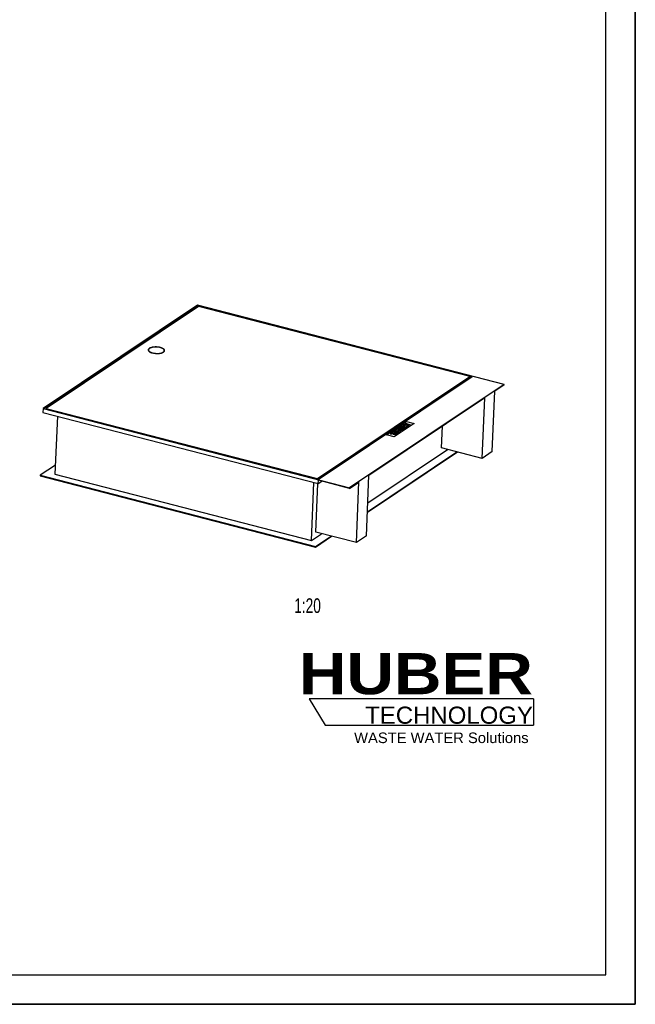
# Model space of a CAD drawing. Header units: millimetres. Extents: x 0 to 8400, y 0 to 5940.
# Tile 3 of 4: x 6300 to 8400, y 0 to 3359. Entities that reach past the tile are written whole.
import ezdxf

# ---------------------------------------------------------------- set-up
doc = ezdxf.new("R2010")
doc.units = ezdxf.units.MM
doc.header["$LTSCALE"] = 462
doc.layers.get('0').update_dxf_attribs({"linetype": 'CONTINUOUS'})
for name, color, linetype in [('_ACHSEN', 7, 'CONTINUOUS'), ('_KURVEN', 7, 'CONTINUOUS'), ('_ZEICHNUNGSELEM', 7, 'CONTINUOUS'), ('HUBER_Logo_BL2', 7, 'CONTINUOUS')]:
    doc.layers.add(name, color=color, linetype=linetype)
doc.styles.get("Standard").update_dxf_attribs({"font": 'txt', "width": 0.7})
doc.styles.add('TEXTSTYLE_2', font='ariblk.ttf')
doc.styles.add('TEXTSTYLE_3', font='arial.ttf')

# ---------------------------------------------------------------- blocks, each defined once
blk = doc.blocks.new('HUBER_LOGO_BL2', base_point=(7675, 1007.5))
at = {"layer": 'HUBER_Logo_BL2', "color": 5, "linetype": 'CONTINUOUS'}
for p, q in [((8052.9, 1042), (7287.9, 1042)), ((7287.9, 1042), (7341.9, 952)), ((8052.9, 1042), (8052.9, 952)), ((7341.9, 952), (8052.9, 952))]:
    blk.add_line(p, q, dxfattribs=at)
at = {"layer": 'HUBER_Logo_BL2', "color": 2, "linetype": 'CONTINUOUS', "attachment_point": 3, "line_spacing_factor": 0.78}
for s, insert, char_height, width, style in [('HUBER\\P\\fArial;\\H58.5;TECHNOLOGY ', (8050.7, 1198.2), 140.4, 775.343, 'TEXTSTYLE_2'), ('WASTE WATER Solutions', (8036, 927.2), 36, 594.067, 'TEXTSTYLE_3')]:
    blk.add_mtext(s, dxfattribs=dict(at, insert=insert, char_height=char_height, width=width, style=style))

msp = doc.modelspace()

# ---------------------------------------------------------------- linework, layer by layer
at = {"color": 7, "linetype": 'CONTINUOUS'}
for p, q in [((8400, 0), (8400, 5940)), ((6906.687, 2385.229), (6379.752, 2032.209)), ((7952.486, 2114.984), (6906.687, 2385.229)), ((6907.452, 2384.124), (6382.472, 2032.413)), ((6909.748, 2380.807), (6390.634, 2033.027)), ((6907.237, 2379.125), (6907.452, 2384.124)), ((7843.443, 2142.255), (6907.452, 2384.124)), ((7835.281, 2141.641), (6909.748, 2380.807)), ((6739.313, 2230.675), (6739.392, 2232.51)), ((6793.263, 2228.356), (6793.342, 2230.192)), ((7316.088, 1792.025), (7835.202, 2139.806)), ((7316.167, 1793.861), (7835.281, 2141.641)), ((7318.463, 1790.545), (7843.443, 2142.255)), ((7831.45, 2134.22), (7828.14, 2135.075)), ((7835.281, 2141.641), (7835.202, 2139.806)), ((7952.486, 2114.984), (7425.551, 1761.964)), ((7911.761, 1885.397), (7920.635, 2091.863)), ((7952.407, 2113.149), (7920.635, 2091.863)), ((7952.407, 2113.149), (7952.486, 2114.984)), ((7886.418, 2068.94), (7491.461, 1804.338)), ((7877.544, 1862.473), (7886.418, 2068.94)), ((6379.752, 2032.209), (6379.2, 2019.362)), ((6379.2, 2019.362), (7318.676, 1776.592)), ((6379.752, 2032.209), (7425.551, 1761.964)), ((6382.472, 2032.413), (7318.463, 1790.545)), ((6390.634, 2033.027), (6390.555, 2031.192)), ((6390.555, 2031.192), (7316.088, 1792.025)), ((6390.634, 2033.027), (7316.167, 1793.861)), ((6394.926, 2030.062), (6393.992, 2029.437)), ((6428.817, 2006.54), (6420.302, 1808.421)), ((7738.976, 1898.281), (7742.157, 1972.292)), ((7486.048, 1678.399), (7793.301, 1884.243)), ((7486.127, 1680.234), (7791.381, 1884.739)), ((7487.452, 1711.057), (7759.135, 1893.071)), ((7877.544, 1862.473), (7738.976, 1898.281)), ((7911.761, 1885.397), (7877.544, 1862.473)), ((6421.627, 1839.244), (6369.971, 1804.637)), ((6369.971, 1804.637), (6369.892, 1802.802)), ((6369.892, 1802.802), (7309.368, 1560.032)), ((6369.971, 1804.637), (7309.447, 1561.867)), ((6420.302, 1808.421), (7295.287, 1582.316)), ((7295.287, 1582.316), (7303.803, 1780.436)), ((7316.167, 1793.861), (7316.088, 1792.025)), ((7318.676, 1776.592), (7319.149, 1787.604)), ((7318.676, 1776.592), (7330.669, 1784.627)), ((7425.472, 1760.129), (7319.149, 1787.604)), ((7425.472, 1760.129), (7457.245, 1781.415)), ((7448.371, 1574.949), (7457.245, 1781.415)), ((7482.587, 1597.872), (7491.461, 1804.338)), ((7309.802, 1610.756), (7316.949, 1777.039)), ((7425.472, 1760.129), (7425.551, 1761.964)), ((7295.287, 1582.316), (7329.962, 1605.547)), ((7309.368, 1560.032), (7364.127, 1596.718)), ((7309.447, 1561.867), (7362.207, 1597.214)), ((7448.371, 1574.949), (7309.802, 1610.756)), ((7482.587, 1597.872), (7448.371, 1574.949)), ((7309.447, 1561.867), (7309.368, 1560.032)), ((0, 0), (8400, 0))]:
    msp.add_line(p, q, dxfattribs=at)
at = {"color": 3, "linetype": 'CONTINUOUS'}
for p, q in [((8400, 5940), (8400, 0)), ((8400, 0), (0, 0))]:
    msp.add_line(p, q, dxfattribs=at)
at = {"color": 5, "linetype": 'CONTINUOUS'}
for p, q in [((8300, 100), (8300, 5840)), ((100, 100), (8300, 100))]:
    msp.add_line(p, q, dxfattribs=at)
at = {"color": 7, "linetype": 'CONTINUOUS'}
for points, knots in [([(6739.392, 2232.51), (6739.366, 2231.912), (6739.601, 2230.615), (6740.714, 2228.818), (6742.496, 2227.134), (6744.901, 2225.578), (6747.871, 2224.176), (6752.675, 2222.497), (6759.5, 2221.076), (6768.099, 2220.438), (6776.514, 2220.885), (6782.971, 2222.165), (6787.297, 2223.773), (6789.109, 2224.742), (6789.898, 2225.271)], [0, 0, 0, 0, 0.03226599, 0.06874808, 0.11209769, 0.16334547, 0.22243271, 0.288616, 0.43709498, 0.59634878, 0.75189593, 0.8898749, 0.9488602, 1, 1, 1, 1]), ([(6742.837, 2237.432), (6742.327, 2237.09), (6741.41, 2236.386), (6740.31, 2235.169), (6739.602, 2233.874), (6739.411, 2232.954), (6739.392, 2232.51)], [0, 0, 0, 0, 0.29579751, 0.55527788, 0.78585161, 1, 1, 1, 1]), ([(6793.342, 2230.192), (6793.368, 2230.79), (6793.134, 2232.087), (6792.021, 2233.884), (6790.238, 2235.568), (6787.834, 2237.124), (6784.864, 2238.526), (6780.059, 2240.205), (6773.235, 2241.626), (6764.636, 2242.264), (6756.221, 2241.817), (6749.763, 2240.537), (6745.438, 2238.929), (6743.625, 2237.96), (6742.837, 2237.432)], [0, 0, 0, 0, 0.03226599, 0.06874808, 0.11209769, 0.16334547, 0.22243271, 0.288616, 0.43709498, 0.59634878, 0.75189593, 0.8898749, 0.9488602, 1, 1, 1, 1]), ([(6789.898, 2225.271), (6790.407, 2225.612), (6791.324, 2226.316), (6792.425, 2227.533), (6793.133, 2228.828), (6793.323, 2229.748), (6793.342, 2230.192)], [0, 0, 0, 0, 0.29579751, 0.55527788, 0.78585161, 1, 1, 1, 1])]:
    msp.add_open_spline(points, degree=3, knots=knots, dxfattribs=at)
at = {"layer": '_ACHSEN', "color": 7, "linetype": 'CONTINUOUS'}
for points, knots in [([(6738.393, 2232.553), (6738.371, 2232.051), (6738.515, 2230.988), (6739.256, 2229.462), (6740.48, 2227.998), (6742.87, 2226.021), (6746.965, 2223.895), (6750.64, 2222.709), (6752.681, 2222.182)], [0, 0, 0, 0, 0.08042222, 0.16807378, 0.26820082, 0.38364313, 0.66259763, 1, 1, 1, 1]), ([(6780.054, 2240.52), (6777.856, 2241.088), (6773.267, 2241.963), (6766.241, 2242.557), (6759.223, 2242.448), (6752.664, 2241.645), (6746.984, 2240.206), (6743.026, 2238.458), (6740.671, 2236.743), (6739.429, 2235.435), (6738.629, 2234.035), (6738.414, 2233.034), (6738.393, 2232.553)], [0, 0, 0, 0, 0.14974302, 0.3074875, 0.4644732, 0.61201565, 0.74242132, 0.85010864, 0.89483382, 0.93383991, 0.96824106, 1, 1, 1, 1]), ([(6739.691, 2233.918), (6739.539, 2233.74), (6739.006, 2233.053), (6738.609, 2232.252), (6738.451, 2231.636)], [0, 0, 0, 0, 0.2687678, 1, 1, 1, 1]), ([(6739.691, 2233.918), (6739.539, 2233.74), (6739.006, 2233.053), (6738.609, 2232.252), (6738.451, 2231.636)], [0, 0, 0, 0, 0.26876784, 1, 1, 1, 1]), ([(6739.313, 2230.675), (6739.308, 2230.557), (6739.308, 2230.077), (6739.39, 2229.598), (6739.49, 2229.251)], [0, 0, 0, 0, 0.24680254, 1, 1, 1, 1]), ([(6752.681, 2222.182), (6754.878, 2221.614), (6759.468, 2220.739), (6766.494, 2220.145), (6773.511, 2220.254), (6780.07, 2221.057), (6785.75, 2222.496), (6789.709, 2224.244), (6792.064, 2225.959), (6793.305, 2227.267), (6794.105, 2228.667), (6794.321, 2229.668), (6794.341, 2230.149)], [0, 0, 0, 0, 0.14974302, 0.3074875, 0.4644732, 0.61201565, 0.74242132, 0.85010864, 0.89483382, 0.93383991, 0.96824106, 1, 1, 1, 1]), ([(6794.341, 2230.149), (6794.363, 2230.651), (6794.22, 2231.714), (6793.478, 2233.24), (6792.254, 2234.704), (6789.865, 2236.681), (6785.769, 2238.807), (6782.095, 2239.993), (6780.054, 2240.52)], [0, 0, 0, 0, 0.08042222, 0.16807378, 0.26820082, 0.38364313, 0.66259763, 1, 1, 1, 1]), ([(6792.965, 2226.953), (6793.009, 2227.068), (6793.165, 2227.521), (6793.248, 2228), (6793.263, 2228.356)], [0, 0, 0, 0, 0.25542956, 1, 1, 1, 1]), ([(6794.208, 2229.222), (6794.174, 2229.426), (6793.976, 2230.279), (6793.555, 2231.071), (6793.168, 2231.616)], [0, 0, 0, 0, 0.23534386, 1, 1, 1, 1])]:
    msp.add_open_spline(points, degree=3, knots=knots, dxfattribs=at)
at = {"layer": '_KURVEN', "color": 4, "linetype": 'CONTINUOUS'}
for p, q in [((7551.094, 1942.35), (7619.527, 1988.197)), ((7616.109, 1981.862), (7613.088, 1979.838)), ((7633.539, 1977.358), (7616.109, 1981.862)), ((7619.527, 1988.197), (7645.672, 1981.441)), ((7566.641, 1948.721), (7563.227, 1946.433)), ((7573.581, 1948.426), (7566.641, 1948.721)), ((7572.843, 1952.876), (7569.809, 1950.843)), ((7569.809, 1950.843), (7576.883, 1949.015)), ((7590.273, 1948.372), (7572.843, 1952.876)), ((7582.752, 1959.515), (7574.51, 1953.993)), ((7574.51, 1953.993), (7578.457, 1952.973)), ((7576.883, 1949.015), (7576.616, 1948.836)), ((7645.672, 1981.441), (7577.239, 1935.594)), ((7578.457, 1952.973), (7583.672, 1956.466)), ((7587.108, 1955.578), (7582.407, 1952.429)), ((7582.407, 1952.429), (7585.962, 1951.51)), ((7600.182, 1955.011), (7582.752, 1959.515)), ((7583.672, 1956.466), (7587.108, 1955.578)), ((7585.238, 1944.999), (7590.273, 1948.372)), ((7585.962, 1951.51), (7590.663, 1954.66)), ((7593.362, 1966.623), (7588.147, 1963.129)), ((7593.433, 1953.944), (7588.365, 1950.549)), ((7588.365, 1950.549), (7592.087, 1949.587)), ((7590.663, 1954.66), (7593.433, 1953.944)), ((7592.087, 1949.587), (7600.182, 1955.011)), ((7592.519, 1962.581), (7594.06, 1963.613)), ((7610.792, 1962.119), (7593.362, 1966.623)), ((7594.06, 1963.613), (7597.591, 1962.701)), ((7597.591, 1962.701), (7596.057, 1961.673)), ((7599.594, 1960.963), (7600.908, 1961.843)), ((7600.908, 1961.843), (7604.213, 1960.989)), ((7602.408, 1966.149), (7612.799, 1963.463)), ((7604.213, 1960.989), (7602.88, 1960.096)), ((7605.137, 1958.33), (7610.792, 1962.119)), ((7615.814, 1965.483), (7605.172, 1968.232)), ((7609.787, 1977.626), (7606.753, 1975.594)), ((7606.753, 1975.594), (7624.183, 1971.09)), ((7608.513, 1970.471), (7619.155, 1967.721)), ((7616.837, 1975.804), (7609.787, 1977.626)), ((7622.169, 1969.74), (7611.777, 1972.426)), ((7612.799, 1963.463), (7615.814, 1965.483)), ((7613.088, 1979.838), (7620.138, 1978.016)), ((7620.138, 1978.016), (7616.837, 1975.804)), ((7619.155, 1967.721), (7622.169, 1969.74)), ((7621.118, 1974.698), (7624.419, 1976.91)), ((7627.217, 1973.122), (7621.118, 1974.698)), ((7624.183, 1971.09), (7627.217, 1973.122)), ((7624.419, 1976.91), (7630.518, 1975.334)), ((7630.518, 1975.334), (7633.539, 1977.358)), ((7577.239, 1935.594), (7551.094, 1942.35)), ((7563.227, 1946.433), (7569.735, 1946.114)), ((7578.903, 1947.311), (7580.176, 1948.164)), ((7580.176, 1948.164), (7583.719, 1947.248)), ((7583.719, 1947.248), (7582.392, 1946.359))]:
    msp.add_line(p, q, dxfattribs=at)
for points in [[(7573.581, 1948.426), (7574.478, 1948.387), (7575.098, 1948.393), (7575.466, 1948.45)], [(7575.466, 1948.45), (7575.953, 1948.525), (7576.343, 1948.653), (7576.616, 1948.836)], [(7586.454, 1961.245), (7586.447, 1961.482), (7586.643, 1961.79), (7587.028, 1962.161)], [(7587.202, 1960.155), (7586.715, 1960.503), (7586.464, 1960.865), (7586.454, 1961.245)], [(7587.028, 1962.161), (7587.545, 1962.659), (7587.927, 1962.982), (7588.147, 1963.129)], [(7589.284, 1959.288), (7588.38, 1959.521), (7587.68, 1959.814), (7587.202, 1960.155)], [(7592.543, 1958.91), (7591.472, 1958.877), (7590.39, 1959.002), (7589.284, 1959.288)], [(7592.519, 1962.581), (7591.999, 1962.233), (7591.787, 1961.947), (7591.906, 1961.718)], [(7591.906, 1961.718), (7592.026, 1961.489), (7592.359, 1961.304), (7592.918, 1961.159)], [(7595.647, 1959.544), (7594.638, 1959.155), (7593.613, 1958.943), (7592.543, 1958.91)], [(7592.918, 1961.159), (7593.429, 1961.027), (7593.952, 1960.991), (7594.475, 1961.054)], [(7594.475, 1961.054), (7594.997, 1961.117), (7595.53, 1961.32), (7596.057, 1961.673)], [(7595.755, 1958.537), (7595.499, 1958.827), (7595.472, 1959.162), (7595.647, 1959.544)], [(7597.87, 1957.49), (7596.836, 1957.757), (7596.136, 1958.105), (7595.755, 1958.537)], [(7598.214, 1968.272), (7597.911, 1968.71), (7597.835, 1969.101), (7597.983, 1969.455)], [(7601.721, 1957.201), (7600.382, 1957.076), (7599.095, 1957.174), (7597.87, 1957.49)], [(7597.983, 1969.455), (7598.188, 1969.944), (7598.693, 1970.47), (7599.513, 1971.02)], [(7599.768, 1967.084), (7599.033, 1967.442), (7598.516, 1967.835), (7598.214, 1968.272)], [(7599.594, 1960.963), (7599.128, 1960.651), (7598.944, 1960.395), (7599.042, 1960.196)], [(7599.042, 1960.196), (7599.141, 1959.997), (7599.475, 1959.824), (7600.022, 1959.683)], [(7599.513, 1971.02), (7599.994, 1971.341), (7600.573, 1971.674), (7601.252, 1972.019)], [(7602.408, 1966.149), (7601.374, 1966.416), (7600.504, 1966.727), (7599.768, 1967.084)], [(7600.022, 1959.683), (7600.522, 1959.554), (7601.019, 1959.512), (7601.491, 1959.563)], [(7601.252, 1972.019), (7601.931, 1972.364), (7602.631, 1972.622), (7603.359, 1972.781)], [(7601.491, 1959.563), (7601.963, 1959.614), (7602.426, 1959.792), (7602.88, 1960.096)], [(7605.137, 1958.33), (7604.197, 1957.7), (7603.061, 1957.325), (7601.721, 1957.201)], [(7603.82, 1970.13), (7603.3, 1969.781), (7603.154, 1969.441), (7603.384, 1969.109)], [(7603.359, 1972.781), (7604.098, 1972.943), (7604.944, 1973.046), (7605.9, 1973.088)], [(7603.384, 1969.109), (7603.614, 1968.778), (7604.209, 1968.481), (7605.172, 1968.232)], [(7605.85, 1970.75), (7605.022, 1970.692), (7604.347, 1970.483), (7603.82, 1970.13)], [(7608.513, 1970.471), (7607.562, 1970.716), (7606.678, 1970.809), (7605.85, 1970.75)], [(7605.9, 1973.088), (7606.866, 1973.131), (7607.746, 1973.102), (7608.549, 1973.001)], [(7608.549, 1973.001), (7609.853, 1972.836), (7610.921, 1972.647), (7611.777, 1972.426)], [(7571.237, 1946.116), (7570.567, 1946.097), (7570.07, 1946.095), (7569.735, 1946.114)], [(7572.641, 1946.203), (7572.383, 1946.166), (7571.926, 1946.136), (7571.237, 1946.116)], [(7574.08, 1946.563), (7573.494, 1946.38), (7573.013, 1946.257), (7572.641, 1946.203)], [(7573.698, 1945.675), (7573.678, 1945.918), (7573.805, 1946.213), (7574.08, 1946.563)], [(7574.451, 1944.596), (7573.981, 1944.93), (7573.731, 1945.292), (7573.698, 1945.675)], [(7576.611, 1943.711), (7575.636, 1943.963), (7574.924, 1944.259), (7574.451, 1944.596)], [(7579.882, 1943.289), (7578.81, 1943.286), (7577.717, 1943.426), (7576.611, 1943.711)], [(7578.332, 1946.714), (7578.211, 1946.561), (7578.23, 1946.407), (7578.396, 1946.245)], [(7578.903, 1947.311), (7578.769, 1947.221), (7578.574, 1947.024), (7578.332, 1946.714)], [(7578.396, 1946.245), (7578.559, 1946.087), (7578.837, 1945.953), (7579.217, 1945.855)], [(7579.217, 1945.855), (7579.776, 1945.71), (7580.304, 1945.667), (7580.812, 1945.723)], [(7582.669, 1943.675), (7581.891, 1943.418), (7580.962, 1943.293), (7579.882, 1943.289)], [(7580.812, 1945.723), (7581.311, 1945.778), (7581.845, 1945.993), (7582.392, 1946.359)], [(7585.238, 1944.999), (7584.304, 1944.373), (7583.448, 1943.932), (7582.669, 1943.675)]]:
    msp.add_open_spline(points, degree=3, dxfattribs=at)

# ---------------------------------------------------------------- block references
at = {"layer": 'HUBER_Logo_BL2'}
msp.add_blockref('HUBER_LOGO_BL2', (7674.994, 1007.484), dxfattribs=at)

# ---------------------------------------------------------------- texts
at = {"layer": '_ZEICHNUNGSELEM', "color": 2, "linetype": 'CONTINUOUS', "insert": (7327.448, 1385.032), "char_height": 50, "width": 187.5, "attachment_point": 3, "line_spacing_factor": 0.9}
msp.add_mtext('1:20', dxfattribs=at)

doc.saveas('drawing.dxf')
